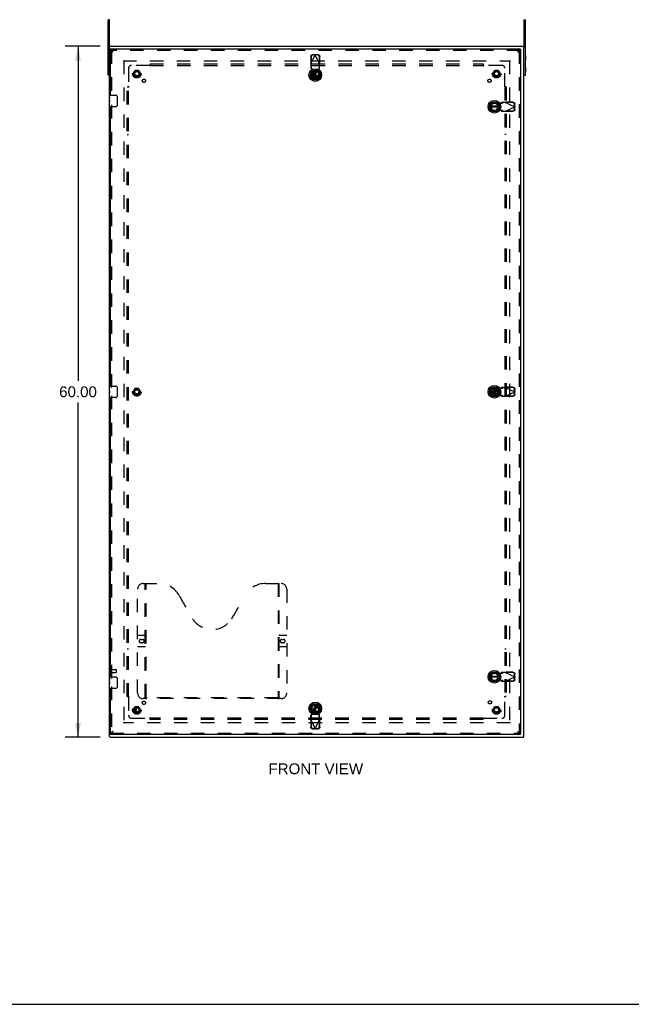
# Model space of a CAD drawing. Header units: inches. Extents: x 0 to 212, y 0 to 138.
# Tile 2 of 5: x 53 to 106, y 0 to 85. Entities that reach past the tile are written whole.
import ezdxf

# ---------------------------------------------------------------- set-up
doc = ezdxf.new("R2010")
doc.units = ezdxf.units.IN
doc.header["$LTSCALE"] = 11.6875
doc.header["$MEASUREMENT"] = 0
doc.linetypes.add('HIDDEN', pattern=[0.2, 0.1, -0.1])
doc.layers.get('0').update_dxf_attribs({"linetype": 'CONTINUOUS'})
for name, color, linetype in [('DEFAULT_2', 8, 'HIDDEN'), ('DIMENSIONS', 7, 'CONTINUOUS'), ('DOOR_ASSEMBLY', 7, 'CONTINUOUS'), ('SUBPANEL', 7, 'CONTINUOUS')]:
    doc.layers.add(name, color=color, linetype=linetype)
doc.styles.get("Standard").update_dxf_attribs({"font": 'arial.ttf'})
doc.dimstyles.new('DIMSTYLE_1', dxfattribs={"dimtxt": 0.9375, "dimasz": 1.25, "dimexe": 0.09, "dimexo": 0.07, "dimgap": 0.0375, "dimtad": 0, "dimtih": 1, "dimtoh": 1, "dimzin": 4, "dimdsep": 46, "dimtxsty": 'Standard', "dimblk": '_FILLED', "dimblk1": '_FILLED', "dimblk2": '_FILLED', "dimcen": 0.09, "dimadec": 3, "dimazin": 1, "dimtfac": 1, "dimtdec": 3, "dimtofl": 0, "dimtmove": 0, "dimatfit": 3, "dimldrblk": '_FILLED', "dimfxl": 0, "dimtolj": 1, "dimtzin": 4, "dimarcsym": 0})

# ---------------------------------------------------------------- blocks, each defined once
blk = doc.blocks.new('_FILLED')
at = {"color": 0, "linetype": 'ByBlock'}
blk.add_solid([(0, 0), (-1, 0.2), (-1, -0.2)], dxfattribs=at)
blk = doc.blocks.new('*D2')
at = {"layer": 'DIMENSIONS', "color": 2, "linetype": 'Continuous'}
for p, q in [((60.112, 83.187), (57.067, 83.187)), ((58.192, 83.187), (58.192, 54.125)), ((58.192, 23.187), (58.192, 52.25)), ((60.112, 23.187), (57.067, 23.187))]:
    blk.add_line(p, q, dxfattribs=at)
at = {"layer": 'DIMENSIONS', "color": 2, "linetype": 'Continuous', "xscale": 1.25, "yscale": 1.25, "zscale": 1.25}
for p, rotation in [((58.192, 83.187), 90), ((58.192, 23.187), 270)]:
    blk.add_blockref('_FILLED', p, dxfattribs=dict(at, rotation=rotation))
at = {"layer": 'DIMENSIONS', "color": 2, "linetype": 'Continuous', "insert": (58.192, 53.656), "char_height": 0.9375, "width": 3.27602, "attachment_point": 2, "line_spacing_factor": 0.9}
blk.add_mtext('60.00', dxfattribs=at)

msp = doc.modelspace()

# ---------------------------------------------------------------- linework, layer by layer
at = {"color": 3, "linetype": 'Continuous'}
for p, q in [((60.799, 80.687), (60.799, 85.497)), ((97.049, 80.687), (97.049, 85.497)), ((60.924, 23.262), (60.924, 83.112)), ((60.924, 83.112), (60.924, 83.112)), ((60.957, 83.187), (96.891, 83.187)), ((96.924, 23.262), (96.924, 83.112)), ((96.924, 83.112), (96.924, 83.112)), ((60.924, 23.262), (60.924, 23.262)), ((60.957, 23.187), (96.891, 23.187)), ((96.924, 23.262), (96.924, 23.262))]:
    msp.add_line(p, q, dxfattribs=at)
at = {"color": 7, "linetype": 'Continuous'}
for p, q in [((60.924, 85.497), (60.799, 85.497)), ((60.924, 83.112), (60.924, 85.497)), ((96.924, 85.497), (96.924, 83.112)), ((96.924, 85.497), (97.049, 85.497)), ((60.924, 83.112), (60.957, 83.112)), ((60.957, 83.112), (60.957, 83.187)), ((96.891, 83.112), (96.891, 83.187)), ((96.924, 83.112), (96.891, 83.112)), ((60.793, 82.375), (60.793, 81.999)), ((60.793, 82.375), (60.799, 82.375)), ((97.055, 82.375), (97.049, 82.375)), ((97.055, 82.375), (97.055, 81.999)), ((60.793, 81.999), (60.799, 81.999)), ((60.793, 81.375), (60.793, 80.999)), ((60.793, 81.375), (60.799, 81.375)), ((97.055, 81.999), (97.049, 81.999)), ((97.055, 81.375), (97.049, 81.375)), ((97.055, 81.375), (97.055, 80.999)), ((60.793, 80.999), (60.799, 80.999)), ((60.924, 80.687), (60.799, 80.687)), ((96.924, 80.687), (97.049, 80.687)), ((97.055, 80.999), (97.049, 80.999)), ((60.924, 23.262), (60.957, 23.262)), ((60.957, 23.262), (60.957, 23.187)), ((96.924, 23.262), (96.891, 23.262)), ((96.891, 23.262), (96.891, 23.187)), ((0, 0), (212.5, 0))]:
    msp.add_line(p, q, dxfattribs=at)
at = {"layer": 'DEFAULT_2', "color": 8, "linetype": 'HIDDEN'}
for p, q in [((62.099, 81.937), (95.749, 81.937)), ((62.174, 81.937), (62.174, 24.437)), ((95.674, 81.937), (95.674, 24.437)), ((62.981, 80.817), (63.136, 81.085)), ((63.136, 80.54), (62.981, 80.807)), ((63.453, 81.09), (63.144, 81.09)), ((63.453, 80.535), (63.144, 80.535)), ((63.462, 81.085), (63.616, 80.817)), ((63.616, 80.807), (63.462, 80.54)), ((78.606, 80.817), (78.761, 81.085)), ((78.761, 80.54), (78.606, 80.807)), ((79.078, 81.09), (78.769, 81.09)), ((79.078, 80.535), (78.769, 80.535)), ((79.087, 81.085), (79.241, 80.817)), ((79.241, 80.807), (79.087, 80.54)), ((94.231, 80.817), (94.386, 81.085)), ((94.386, 80.54), (94.231, 80.807)), ((94.703, 81.09), (94.394, 81.09)), ((94.703, 80.535), (94.394, 80.535)), ((94.712, 81.085), (94.866, 80.817)), ((94.866, 80.807), (94.712, 80.54)), ((62.981, 53.192), (63.136, 53.46)), ((63.136, 52.915), (62.981, 53.182)), ((63.453, 53.465), (63.144, 53.465)), ((63.462, 53.46), (63.616, 53.192)), ((63.616, 53.182), (63.462, 52.915)), ((94.231, 53.192), (94.386, 53.46)), ((94.386, 52.915), (94.231, 53.182)), ((94.703, 53.465), (94.394, 53.465)), ((94.712, 53.46), (94.866, 53.192)), ((94.866, 53.182), (94.712, 52.915)), ((63.453, 52.91), (63.144, 52.91)), ((94.703, 52.91), (94.394, 52.91)), ((60.999, 29.079), (60.999, 28.795)), ((61.042, 29.079), (61.042, 28.795)), ((61.042, 29.061), (61.489, 29.061)), ((61.042, 28.813), (61.489, 28.813)), ((61.499, 29.051), (61.499, 28.823)), ((62.981, 25.567), (63.136, 25.835)), ((63.453, 25.84), (63.144, 25.84)), ((63.462, 25.835), (63.616, 25.567)), ((78.606, 25.567), (78.761, 25.835)), ((79.078, 25.84), (78.769, 25.84)), ((79.087, 25.835), (79.241, 25.567)), ((94.231, 25.567), (94.386, 25.835)), ((94.703, 25.84), (94.394, 25.84)), ((94.712, 25.835), (94.866, 25.567)), ((63.136, 25.29), (62.981, 25.557)), ((63.453, 25.285), (63.144, 25.285)), ((63.616, 25.557), (63.462, 25.29)), ((78.761, 25.29), (78.606, 25.557)), ((79.078, 25.285), (78.769, 25.285)), ((79.241, 25.557), (79.087, 25.29)), ((94.386, 25.29), (94.231, 25.557)), ((94.703, 25.285), (94.394, 25.285)), ((94.866, 25.557), (94.712, 25.29)), ((95.749, 24.437), (62.099, 24.437))]:
    msp.add_line(p, q, dxfattribs=at)
for centre, radius in [((63.299, 80.812), 0.372), ((63.299, 80.812), 0.356), ((63.299, 80.812), 0.204), ((63.299, 80.812), 0.183), ((78.924, 80.812), 0.372), ((78.924, 80.812), 0.356), ((78.924, 80.812), 0.204), ((78.924, 80.812), 0.183), ((94.549, 80.812), 0.372), ((94.549, 80.812), 0.356), ((94.549, 80.812), 0.204), ((94.549, 80.812), 0.183), ((63.299, 53.187), 0.372), ((63.299, 53.187), 0.356), ((63.299, 53.187), 0.204), ((63.299, 53.187), 0.183), ((94.549, 53.187), 0.372), ((94.549, 53.187), 0.356), ((94.549, 53.187), 0.204), ((94.549, 53.187), 0.183), ((63.299, 25.562), 0.372), ((63.299, 25.562), 0.356), ((63.299, 25.562), 0.204), ((63.299, 25.562), 0.183), ((78.924, 25.562), 0.372), ((78.924, 25.562), 0.356), ((78.924, 25.562), 0.204), ((78.924, 25.562), 0.183), ((94.549, 25.562), 0.372), ((94.549, 25.562), 0.356), ((94.549, 25.562), 0.204), ((94.549, 25.562), 0.183)]:
    msp.add_circle(centre, radius, dxfattribs=at)
for centre, radius, start, end in [((62.99, 80.812), 0.01, 150.01171, 209.98732), ((63.144, 81.08), 0.01, 90.01128, 149.98796), ((63.144, 80.545), 0.01, 210.01085, 269.98765), ((63.453, 81.08), 0.01, 30.01085, 89.98765), ((63.453, 80.545), 0.01, 270.01128, 329.98796), ((63.608, 80.812), 0.01, 330.01171, 29.98732), ((78.615, 80.812), 0.01, 150.01171, 209.98732), ((78.769, 81.08), 0.01, 90.01128, 149.98796), ((78.769, 80.545), 0.01, 210.01085, 269.98765), ((79.233, 80.812), 0.01, 330.01171, 29.98732), ((94.24, 80.812), 0.01, 150.01171, 209.98732), ((94.394, 81.08), 0.01, 90.01128, 149.98796), ((94.394, 80.545), 0.01, 210.01085, 269.98765), ((94.703, 81.08), 0.01, 30.01085, 89.98765), ((94.703, 80.545), 0.01, 270.01128, 329.98796), ((94.858, 80.812), 0.01, 330.01171, 29.98732), ((62.99, 53.187), 0.01, 150.01171, 209.98732), ((63.144, 53.455), 0.01, 90.01128, 149.98796), ((63.453, 53.455), 0.01, 30.01085, 89.98765), ((63.608, 53.187), 0.01, 330.01171, 29.98732), ((94.24, 53.187), 0.01, 150.01171, 209.98732), ((94.394, 53.455), 0.01, 90.01128, 149.98796), ((94.703, 53.455), 0.01, 30.01085, 89.98765), ((94.858, 53.187), 0.01, 330.01171, 29.98732), ((63.144, 52.92), 0.01, 210.01085, 269.98765), ((63.453, 52.92), 0.01, 270.01128, 329.98796), ((94.394, 52.92), 0.01, 210.01085, 269.98765), ((94.703, 52.92), 0.01, 270.01128, 329.98796), ((61.02, 29.079), 0.0215, 0, 180), ((61.02, 28.795), 0.0215, 180, 360), ((61.489, 29.051), 0.01, 0, 90), ((61.489, 28.823), 0.01, 270, 360), ((63.144, 25.83), 0.01, 90.01128, 149.98796), ((63.453, 25.83), 0.01, 30.01085, 89.98765), ((78.769, 25.83), 0.01, 90.01128, 149.98796), ((94.394, 25.83), 0.01, 90.01128, 149.98796), ((94.703, 25.83), 0.01, 30.01085, 89.98765), ((62.99, 25.562), 0.01, 150.01171, 209.98732), ((63.144, 25.295), 0.01, 210.01085, 269.98765), ((63.453, 25.295), 0.01, 270.01128, 329.98796), ((63.608, 25.562), 0.01, 330.01171, 29.98732), ((78.615, 25.562), 0.01, 150.01171, 209.98732), ((78.769, 25.295), 0.01, 210.01085, 269.98765), ((79.233, 25.562), 0.01, 330.01171, 29.98732), ((94.24, 25.562), 0.01, 150.01171, 209.98732), ((94.394, 25.295), 0.01, 210.01085, 269.98765), ((94.703, 25.295), 0.01, 270.01128, 329.98796), ((94.858, 25.562), 0.01, 330.01171, 29.98732)]:
    msp.add_arc(centre, radius, start, end, dxfattribs=at)
at = {"layer": 'DOOR_ASSEMBLY', "color": 7, "linetype": 'Continuous'}
for p, q in [((60.989, 82.937), (60.989, 82.833)), ((96.614, 82.937), (96.614, 82.833)), ((61.21, 82.707), (61.202, 82.713)), ((61.219, 82.702), (61.21, 82.707)), ((61.236, 82.691), (61.219, 82.702)), ((96.368, 82.691), (96.381, 82.699)), ((96.381, 82.699), (96.393, 82.707)), ((96.393, 82.707), (96.402, 82.713)), ((96.402, 82.713), (96.41, 82.718)), ((78.762, 81), (78.762, 80.375)), ((78.841, 81), (78.841, 80.375)), ((60.929, 78.777), (60.929, 78.922)), ((60.929, 78.519), (60.929, 78.776)), ((60.935, 78.72), (60.929, 78.72)), ((60.936, 78.553), (60.936, 78.689)), ((60.944, 78.937), (61.484, 78.937)), ((61.584, 78.837), (61.584, 78.037)), ((60.929, 78.553), (60.936, 78.553)), ((60.929, 77.952), (60.929, 78.516)), ((60.931, 78.49), (60.929, 78.49)), ((60.929, 78.358), (60.935, 78.358)), ((60.929, 78.322), (60.936, 78.322)), ((60.929, 78.259), (60.936, 78.259)), ((60.929, 78.092), (60.936, 78.092)), ((60.931, 78.492), (60.933, 78.47)), ((60.936, 78.092), (60.936, 78.322)), ((61.484, 77.937), (60.944, 77.937)), ((94.677, 77.977), (94.052, 77.977)), ((94.677, 77.898), (94.052, 77.898)), ((60.929, 53.527), (60.929, 53.672)), ((60.929, 53.269), (60.929, 53.526)), ((60.935, 53.47), (60.929, 53.47)), ((60.929, 53.303), (60.936, 53.303)), ((60.929, 52.702), (60.929, 53.266)), ((60.931, 53.24), (60.929, 53.24)), ((60.929, 53.108), (60.935, 53.108)), ((60.929, 53.072), (60.936, 53.072)), ((60.929, 53.009), (60.936, 53.009)), ((60.931, 53.242), (60.933, 53.22)), ((60.936, 53.303), (60.936, 53.439)), ((60.936, 52.842), (60.936, 53.072)), ((60.944, 53.687), (61.484, 53.687)), ((61.584, 53.587), (61.584, 52.787)), ((94.677, 53.227), (94.052, 53.227)), ((94.677, 53.148), (94.052, 53.148)), ((60.929, 52.842), (60.936, 52.842)), ((61.484, 52.687), (60.944, 52.687)), ((60.929, 28.277), (60.929, 28.422)), ((60.929, 28.019), (60.929, 28.276)), ((60.935, 28.22), (60.929, 28.22)), ((60.944, 28.437), (61.484, 28.437)), ((61.584, 28.337), (61.584, 27.537)), ((94.677, 28.477), (94.052, 28.477)), ((94.677, 28.398), (94.052, 28.398)), ((60.929, 28.053), (60.936, 28.053)), ((60.929, 27.452), (60.929, 28.016)), ((60.931, 27.99), (60.929, 27.99)), ((60.929, 27.858), (60.935, 27.858)), ((60.929, 27.822), (60.936, 27.822)), ((60.929, 27.759), (60.936, 27.759)), ((60.929, 27.592), (60.936, 27.592)), ((60.931, 27.992), (60.933, 27.97)), ((60.936, 28.053), (60.936, 28.189)), ((60.936, 27.592), (60.936, 27.822)), ((61.484, 27.437), (60.944, 27.437)), ((78.762, 26), (78.762, 25.375)), ((78.841, 25.375), (78.841, 26)), ((60.989, 23.437), (60.989, 23.541)), ((61.202, 23.662), (61.193, 23.657)), ((61.21, 23.668), (61.202, 23.662)), ((61.223, 23.676), (61.21, 23.668)), ((61.236, 23.684), (61.223, 23.676)), ((96.368, 23.684), (96.385, 23.673)), ((96.385, 23.673), (96.393, 23.668)), ((96.393, 23.668), (96.402, 23.662)), ((96.614, 23.437), (96.614, 23.541))]:
    msp.add_line(p, q, dxfattribs=at)
at = {"layer": 'DOOR_ASSEMBLY', "color": 3, "linetype": 'Continuous'}
for p, q in [((96.614, 82.937), (60.989, 82.937)), ((60.989, 82.833), (60.989, 78.937)), ((96.614, 82.833), (96.614, 23.541)), ((60.989, 77.937), (60.989, 53.687)), ((60.989, 52.687), (60.989, 28.437)), ((60.989, 27.437), (60.989, 23.541)), ((96.614, 23.437), (60.989, 23.437))]:
    msp.add_line(p, q, dxfattribs=at)
at = {"layer": 'DOOR_ASSEMBLY', "color": 8, "linetype": 'HIDDEN'}
for p, q in [((96.614, 82.833), (60.989, 82.833)), ((61.093, 82.833), (61.093, 78.782)), ((78.41, 82.296), (78.4, 81.706)), ((78.428, 81.658), (78.802, 82.445)), ((78.451, 82.277), (78.441, 81.686)), ((78.757, 82.459), (78.564, 82.455)), ((78.799, 82.439), (78.606, 82.436)), ((78.757, 82.459), (78.799, 82.439)), ((78.757, 82.459), (78.772, 82.454)), ((78.772, 82.454), (78.787, 82.45)), ((78.787, 82.45), (78.802, 82.445)), ((78.802, 82.445), (78.817, 82.45)), ((79.176, 81.658), (78.802, 82.445)), ((78.805, 82.439), (78.846, 82.459)), ((78.998, 82.436), (78.805, 82.439)), ((78.817, 82.45), (78.832, 82.454)), ((78.832, 82.454), (78.846, 82.459)), ((79.039, 82.455), (78.846, 82.459)), ((79.162, 81.686), (79.152, 82.277)), ((79.204, 81.706), (79.194, 82.296)), ((96.51, 82.833), (96.51, 23.541)), ((78.441, 81.686), (78.4, 81.706)), ((78.428, 81.658), (78.428, 81.284)), ((78.474, 81.398), (78.428, 81.439)), ((78.428, 81.284), (78.474, 81.243)), ((78.474, 81.243), (78.474, 81.398)), ((78.526, 81.042), (78.488, 81.239)), ((79.115, 81.239), (79.077, 81.042)), ((79.176, 81.439), (79.13, 81.398)), ((79.13, 81.398), (79.13, 81.243)), ((79.13, 81.243), (79.176, 81.284)), ((79.204, 81.706), (79.162, 81.686)), ((79.176, 81.284), (79.176, 81.658)), ((78.473, 80.747), (78.526, 81.042)), ((79.077, 81.042), (79.131, 80.747)), ((61.093, 78.092), (61.093, 53.532)), ((94.424, 78.267), (94.719, 78.213)), ((94.719, 78.213), (94.915, 78.251)), ((94.961, 78.311), (94.919, 78.265)), ((94.919, 78.265), (95.074, 78.265)), ((95.335, 78.311), (94.961, 78.311)), ((95.074, 78.265), (95.116, 78.311)), ((95.335, 78.311), (96.122, 77.937)), ((95.335, 77.563), (96.122, 77.937)), ((95.363, 78.298), (95.383, 78.34)), ((95.953, 78.288), (95.363, 78.298)), ((95.973, 78.33), (95.383, 78.34)), ((96.116, 77.94), (96.112, 78.133)), ((96.112, 77.741), (96.116, 77.934)), ((96.136, 77.982), (96.116, 77.94)), ((96.116, 77.934), (96.136, 77.893)), ((96.127, 77.952), (96.122, 77.937)), ((96.122, 77.937), (96.127, 77.922)), ((96.131, 77.967), (96.127, 77.952)), ((96.127, 77.922), (96.131, 77.907)), ((96.136, 77.982), (96.131, 77.967)), ((96.131, 77.907), (96.136, 77.893)), ((96.136, 77.982), (96.132, 78.175)), ((96.132, 77.7), (96.136, 77.893)), ((94.719, 77.662), (94.424, 77.608)), ((94.915, 77.624), (94.719, 77.662)), ((95.074, 77.609), (94.919, 77.609)), ((94.919, 77.609), (94.961, 77.563)), ((94.961, 77.563), (95.335, 77.563)), ((95.116, 77.563), (95.074, 77.609)), ((95.363, 77.577), (95.953, 77.587)), ((95.383, 77.535), (95.363, 77.577)), ((95.383, 77.535), (95.973, 77.545)), ((94.424, 53.517), (94.719, 53.463)), ((94.719, 53.463), (94.915, 53.501)), ((94.961, 53.561), (94.919, 53.515)), ((94.919, 53.515), (95.074, 53.515)), ((95.335, 53.561), (94.961, 53.561)), ((95.074, 53.515), (95.116, 53.561)), ((95.335, 53.561), (96.122, 53.187)), ((95.335, 52.813), (96.122, 53.187)), ((95.363, 53.548), (95.383, 53.59)), ((95.953, 53.538), (95.363, 53.548)), ((95.973, 53.58), (95.383, 53.59)), ((96.116, 53.19), (96.112, 53.383)), ((96.112, 52.991), (96.116, 53.184)), ((96.136, 53.232), (96.116, 53.19)), ((96.116, 53.184), (96.136, 53.143)), ((96.127, 53.202), (96.122, 53.187)), ((96.122, 53.187), (96.127, 53.172)), ((96.131, 53.217), (96.127, 53.202)), ((96.127, 53.172), (96.131, 53.157)), ((96.136, 53.232), (96.131, 53.217)), ((96.131, 53.157), (96.136, 53.143)), ((96.136, 53.232), (96.132, 53.425)), ((96.132, 52.95), (96.136, 53.143)), ((61.093, 52.842), (61.093, 28.282)), ((94.719, 52.912), (94.424, 52.858)), ((94.915, 52.874), (94.719, 52.912)), ((95.074, 52.859), (94.919, 52.859)), ((94.919, 52.859), (94.961, 52.813)), ((94.961, 52.813), (95.335, 52.813)), ((95.116, 52.813), (95.074, 52.859)), ((95.363, 52.827), (95.953, 52.837)), ((95.383, 52.785), (95.363, 52.827)), ((95.383, 52.785), (95.973, 52.795)), ((63.363, 27.041), (63.363, 36.041)), ((63.863, 36.541), (65.218, 36.541)), ((64.038, 26.631), (64.038, 36.541)), ((64.118, 26.661), (64.118, 36.541)), ((74.468, 36.541), (75.823, 36.541)), ((75.568, 36.541), (75.568, 26.661)), ((75.648, 36.541), (75.648, 26.631)), ((76.323, 36.041), (76.323, 27.041)), ((63.363, 32.041), (63.998, 32.041)), ((63.65, 31.691), (63.787, 31.691)), ((75.688, 32.041), (76.323, 32.041)), ((75.9, 31.691), (76.037, 31.691)), ((63.998, 31.041), (63.363, 31.041)), ((63.787, 31.391), (63.65, 31.391)), ((76.323, 31.041), (75.688, 31.041)), ((76.037, 31.391), (75.9, 31.391)), ((94.424, 28.767), (94.719, 28.713)), ((94.719, 28.713), (94.915, 28.751)), ((94.961, 28.811), (94.919, 28.765)), ((94.919, 28.765), (95.074, 28.765)), ((95.335, 28.811), (94.961, 28.811)), ((95.074, 28.765), (95.116, 28.811)), ((95.335, 28.811), (96.122, 28.437)), ((95.335, 28.063), (96.122, 28.437)), ((95.363, 28.798), (95.383, 28.84)), ((95.953, 28.788), (95.363, 28.798)), ((95.973, 28.83), (95.383, 28.84)), ((96.116, 28.44), (96.112, 28.633)), ((96.112, 28.241), (96.116, 28.434)), ((96.136, 28.482), (96.116, 28.44)), ((96.116, 28.434), (96.136, 28.393)), ((96.127, 28.452), (96.122, 28.437)), ((96.122, 28.437), (96.127, 28.422)), ((96.131, 28.467), (96.127, 28.452)), ((96.127, 28.422), (96.131, 28.407)), ((96.136, 28.482), (96.131, 28.467)), ((96.131, 28.407), (96.136, 28.393)), ((96.136, 28.482), (96.132, 28.675)), ((96.132, 28.2), (96.136, 28.393)), ((61.093, 27.592), (61.093, 23.541)), ((94.719, 28.162), (94.424, 28.108)), ((94.915, 28.124), (94.719, 28.162)), ((95.074, 28.109), (94.919, 28.109)), ((94.919, 28.109), (94.961, 28.063)), ((94.961, 28.063), (95.335, 28.063)), ((95.116, 28.063), (95.074, 28.109)), ((95.363, 28.077), (95.953, 28.087)), ((95.383, 28.035), (95.363, 28.077)), ((95.383, 28.035), (95.973, 28.045)), ((75.823, 26.541), (63.863, 26.541)), ((75.564, 26.621), (64.122, 26.621)), ((78.474, 25.132), (78.428, 25.091)), ((78.428, 24.717), (78.428, 25.091)), ((78.428, 24.936), (78.474, 24.977)), ((78.526, 25.333), (78.472, 25.627)), ((78.474, 24.977), (78.474, 25.132)), ((78.488, 25.136), (78.526, 25.333)), ((79.131, 25.627), (79.077, 25.333)), ((79.077, 25.333), (79.115, 25.136)), ((79.176, 25.091), (79.13, 25.132)), ((79.13, 25.132), (79.13, 24.977)), ((79.13, 24.977), (79.176, 24.936)), ((79.176, 24.717), (79.176, 25.091)), ((78.4, 24.669), (78.441, 24.689)), ((78.4, 24.669), (78.41, 24.078)), ((78.428, 24.717), (78.802, 23.93)), ((78.441, 24.689), (78.451, 24.098)), ((78.606, 23.939), (78.799, 23.936)), ((78.802, 23.93), (79.176, 24.717)), ((78.805, 23.936), (78.998, 23.939)), ((79.152, 24.098), (79.162, 24.689)), ((79.162, 24.689), (79.204, 24.669)), ((79.194, 24.078), (79.204, 24.669)), ((60.989, 23.541), (96.614, 23.541)), ((78.564, 23.92), (78.757, 23.916)), ((78.799, 23.936), (78.757, 23.916)), ((78.772, 23.921), (78.757, 23.916)), ((78.787, 23.925), (78.772, 23.921)), ((78.802, 23.93), (78.787, 23.925)), ((78.817, 23.925), (78.802, 23.93)), ((78.846, 23.916), (78.805, 23.936)), ((78.832, 23.921), (78.817, 23.925)), ((78.846, 23.916), (78.832, 23.921)), ((78.846, 23.916), (79.039, 23.92))]:
    msp.add_line(p, q, dxfattribs=at)
at = {"layer": 'DOOR_ASSEMBLY', "color": 7, "linetype": 'Continuous'}
for points in [[(61.202, 82.713), (61.193, 82.718), (61.189, 82.721), (61.185, 82.724), (61.181, 82.727), (61.177, 82.729), (61.173, 82.732), (61.17, 82.735), (61.166, 82.738), (61.162, 82.74), (61.158, 82.743), (61.155, 82.746), (61.151, 82.748), (61.148, 82.751), (61.145, 82.754), (61.141, 82.757), (61.138, 82.759), (61.135, 82.762), (61.132, 82.765), (61.129, 82.768), (61.126, 82.77), (61.124, 82.773), (61.121, 82.776), (61.118, 82.779), (61.116, 82.781), (61.114, 82.784), (61.112, 82.787), (61.11, 82.79), (61.108, 82.792), (61.106, 82.795), (61.105, 82.796)], [(96.41, 82.718), (96.414, 82.721), (96.418, 82.724), (96.422, 82.727), (96.426, 82.729), (96.43, 82.732), (96.434, 82.735), (96.438, 82.738), (96.441, 82.74), (96.445, 82.743), (96.449, 82.746), (96.452, 82.748), (96.456, 82.751), (96.459, 82.754), (96.462, 82.757), (96.465, 82.759), (96.469, 82.762), (96.472, 82.765), (96.474, 82.768), (96.477, 82.77), (96.48, 82.773), (96.483, 82.776), (96.485, 82.779), (96.487, 82.781), (96.49, 82.784), (96.492, 82.787), (96.494, 82.79), (96.496, 82.792), (96.498, 82.795), (96.499, 82.796)], [(60.929, 78.777), (60.929, 78.773), (60.93, 78.768), (60.93, 78.763), (60.932, 78.75)], [(60.932, 78.75), (60.933, 78.742), (60.934, 78.734), (60.935, 78.726), (60.935, 78.717), (60.936, 78.708), (60.936, 78.698), (60.936, 78.689)], [(61.577, 78.874), (61.579, 78.868), (61.581, 78.862), (61.582, 78.856), (61.583, 78.85), (61.584, 78.844), (61.584, 78.837)], [(60.929, 78.519), (60.929, 78.511), (60.93, 78.502), (60.931, 78.492)], [(60.933, 78.47), (60.933, 78.458), (60.934, 78.446), (60.935, 78.434), (60.936, 78.421), (60.936, 78.408), (60.936, 78.395), (60.936, 78.383), (60.936, 78.37), (60.935, 78.357), (60.934, 78.345), (60.933, 78.333)], [(61.584, 78.037), (61.584, 78.031), (61.583, 78.025), (61.582, 78.019), (61.581, 78.013), (61.579, 78.007), (61.577, 78.001)], [(60.929, 53.527), (60.929, 53.523), (60.93, 53.518), (60.93, 53.513), (60.932, 53.5)], [(60.929, 53.269), (60.929, 53.261), (60.93, 53.252), (60.931, 53.242)], [(60.932, 53.5), (60.933, 53.492), (60.934, 53.484), (60.935, 53.476), (60.935, 53.467), (60.936, 53.458), (60.936, 53.448), (60.936, 53.439)], [(60.933, 53.22), (60.933, 53.208), (60.934, 53.196), (60.935, 53.184), (60.936, 53.171), (60.936, 53.158), (60.936, 53.145), (60.936, 53.133), (60.936, 53.12), (60.935, 53.107), (60.934, 53.095), (60.933, 53.083)], [(61.577, 53.624), (61.579, 53.618), (61.581, 53.612), (61.582, 53.606), (61.583, 53.6), (61.584, 53.594), (61.584, 53.587)], [(61.584, 52.787), (61.584, 52.781), (61.583, 52.775), (61.582, 52.769), (61.581, 52.763), (61.579, 52.757), (61.577, 52.751)], [(60.929, 28.277), (60.929, 28.273), (60.93, 28.268), (60.93, 28.263), (60.932, 28.25)], [(60.932, 28.25), (60.933, 28.242), (60.934, 28.234), (60.935, 28.226), (60.935, 28.217), (60.936, 28.208), (60.936, 28.198), (60.936, 28.189)], [(61.577, 28.374), (61.579, 28.368), (61.581, 28.362), (61.582, 28.356), (61.583, 28.35), (61.584, 28.344), (61.584, 28.337)], [(60.929, 28.019), (60.929, 28.011), (60.93, 28.002), (60.931, 27.992)], [(60.933, 27.97), (60.933, 27.958), (60.934, 27.946), (60.935, 27.934), (60.936, 27.921), (60.936, 27.908), (60.936, 27.895), (60.936, 27.883), (60.936, 27.87), (60.935, 27.857), (60.934, 27.845), (60.933, 27.833)], [(61.584, 27.537), (61.584, 27.531), (61.583, 27.525), (61.582, 27.519), (61.581, 27.513), (61.579, 27.507), (61.577, 27.501)], [(61.193, 23.657), (61.189, 23.654), (61.185, 23.651), (61.181, 23.648), (61.177, 23.646), (61.173, 23.643), (61.17, 23.64), (61.166, 23.637), (61.162, 23.635), (61.158, 23.632), (61.155, 23.629), (61.151, 23.626), (61.148, 23.624), (61.145, 23.621), (61.141, 23.618), (61.138, 23.615), (61.135, 23.613), (61.132, 23.61), (61.129, 23.607), (61.126, 23.604), (61.124, 23.602), (61.121, 23.599), (61.118, 23.596), (61.116, 23.594), (61.114, 23.591), (61.112, 23.588), (61.11, 23.585), (61.108, 23.583), (61.106, 23.58), (61.105, 23.578)], [(96.402, 23.662), (96.41, 23.657), (96.414, 23.654), (96.418, 23.651), (96.422, 23.648), (96.426, 23.646), (96.43, 23.643), (96.434, 23.64), (96.438, 23.637), (96.441, 23.635), (96.445, 23.632), (96.449, 23.629), (96.452, 23.626), (96.456, 23.624), (96.459, 23.621), (96.462, 23.618), (96.465, 23.615), (96.469, 23.613), (96.472, 23.61), (96.474, 23.607), (96.477, 23.604), (96.48, 23.602), (96.483, 23.599), (96.485, 23.596), (96.487, 23.594), (96.49, 23.591), (96.492, 23.588), (96.494, 23.585), (96.496, 23.583), (96.498, 23.58), (96.499, 23.578)]]:
    msp.add_lwpolyline(points, dxfattribs=at)
at = {"layer": 'DOOR_ASSEMBLY', "color": 8, "linetype": 'HIDDEN'}
for points in [[(78.41, 82.296), (78.411, 82.312), (78.413, 82.327), (78.417, 82.342), (78.422, 82.356), (78.429, 82.37), (78.437, 82.384), (78.446, 82.396), (78.456, 82.408), (78.467, 82.418), (78.479, 82.427), (78.492, 82.436), (78.506, 82.442), (78.52, 82.448), (78.534, 82.452), (78.549, 82.454), (78.564, 82.455)], [(78.606, 82.436), (78.591, 82.435), (78.576, 82.432), (78.562, 82.428), (78.547, 82.423), (78.534, 82.416), (78.521, 82.408), (78.509, 82.398), (78.498, 82.388), (78.487, 82.376), (78.478, 82.364), (78.471, 82.351), (78.464, 82.337), (78.459, 82.322), (78.455, 82.307), (78.452, 82.292), (78.451, 82.277)], [(79.152, 82.277), (79.151, 82.292), (79.149, 82.307), (79.145, 82.322), (79.14, 82.337), (79.133, 82.351), (79.125, 82.364), (79.116, 82.376), (79.106, 82.388), (79.095, 82.398), (79.083, 82.408), (79.07, 82.416), (79.056, 82.423), (79.042, 82.428), (79.027, 82.432), (79.013, 82.435), (78.998, 82.436)], [(79.039, 82.455), (79.054, 82.454), (79.069, 82.452), (79.084, 82.448), (79.098, 82.442), (79.111, 82.436), (79.124, 82.427), (79.136, 82.418), (79.148, 82.408), (79.158, 82.396), (79.167, 82.384), (79.175, 82.37), (79.181, 82.356), (79.187, 82.342), (79.19, 82.327), (79.193, 82.312), (79.194, 82.296)], [(78.428, 81.658), (78.418, 81.674), (78.413, 81.682), (78.409, 81.69), (78.404, 81.698), (78.4, 81.706)], [(78.485, 81.286), (78.484, 81.301), (78.483, 81.316), (78.482, 81.33), (78.481, 81.342), (78.48, 81.354), (78.479, 81.365), (78.478, 81.374), (78.477, 81.382), (78.476, 81.389), (78.475, 81.394), (78.474, 81.398)], [(78.474, 81.243), (78.476, 81.242), (78.479, 81.242), (78.481, 81.241), (78.483, 81.24), (78.486, 81.24), (78.488, 81.239)], [(78.488, 81.239), (78.487, 81.255), (78.485, 81.286)], [(79.13, 81.398), (79.129, 81.394), (79.128, 81.389), (79.127, 81.382), (79.126, 81.374), (79.125, 81.365), (79.124, 81.354), (79.122, 81.342), (79.121, 81.33), (79.12, 81.316), (79.119, 81.301), (79.118, 81.286), (79.117, 81.271), (79.115, 81.239)], [(79.115, 81.239), (79.118, 81.24), (79.12, 81.24), (79.122, 81.241), (79.125, 81.242), (79.127, 81.242), (79.13, 81.243)], [(79.19, 81.682), (79.181, 81.666), (79.176, 81.658)], [(79.204, 81.706), (79.199, 81.698), (79.195, 81.69), (79.19, 81.682)], [(94.919, 78.265), (94.919, 78.263), (94.919, 78.261), (94.918, 78.258), (94.917, 78.256), (94.916, 78.253), (94.915, 78.251)], [(94.915, 78.251), (94.932, 78.252), (94.963, 78.254)], [(94.963, 78.254), (94.978, 78.255), (94.993, 78.256), (95.006, 78.257), (95.019, 78.258), (95.031, 78.259), (95.042, 78.26), (95.051, 78.261), (95.059, 78.262), (95.066, 78.263), (95.071, 78.264), (95.074, 78.265)], [(95.335, 78.311), (95.351, 78.321), (95.359, 78.326), (95.367, 78.33), (95.375, 78.335), (95.383, 78.34)], [(96.112, 78.133), (96.111, 78.148), (96.109, 78.163), (96.105, 78.178), (96.099, 78.192), (96.093, 78.205), (96.085, 78.218), (96.075, 78.23), (96.065, 78.242), (96.053, 78.252), (96.041, 78.261), (96.027, 78.269), (96.014, 78.275), (95.999, 78.281), (95.984, 78.284), (95.969, 78.287), (95.953, 78.288)], [(95.973, 78.33), (95.989, 78.328), (96.004, 78.326), (96.019, 78.322), (96.033, 78.317), (96.047, 78.31), (96.061, 78.302), (96.073, 78.293), (96.084, 78.283), (96.095, 78.272), (96.104, 78.26), (96.112, 78.247), (96.119, 78.233), (96.125, 78.219), (96.129, 78.205), (96.131, 78.19), (96.132, 78.175)], [(94.915, 77.624), (94.916, 77.622), (94.917, 77.619), (94.918, 77.617), (94.919, 77.614), (94.919, 77.612), (94.919, 77.609)], [(95.074, 77.609), (95.071, 77.61), (95.066, 77.612), (95.059, 77.613), (95.051, 77.614), (95.042, 77.615), (95.031, 77.616), (95.019, 77.617), (95.006, 77.618), (94.993, 77.619), (94.978, 77.62), (94.963, 77.621), (94.947, 77.622), (94.915, 77.624)], [(95.359, 77.549), (95.343, 77.559), (95.335, 77.563)], [(95.383, 77.535), (95.375, 77.54), (95.367, 77.544), (95.359, 77.549)], [(95.953, 77.587), (95.969, 77.588), (95.984, 77.59), (95.999, 77.594), (96.014, 77.6), (96.027, 77.606), (96.041, 77.614), (96.053, 77.623), (96.065, 77.633), (96.075, 77.644), (96.085, 77.657), (96.093, 77.669), (96.099, 77.683), (96.105, 77.697), (96.109, 77.712), (96.111, 77.726), (96.112, 77.741)], [(96.132, 77.7), (96.131, 77.685), (96.129, 77.67), (96.125, 77.656), (96.119, 77.641), (96.112, 77.628), (96.104, 77.615), (96.095, 77.603), (96.084, 77.592), (96.073, 77.582), (96.061, 77.572), (96.047, 77.565), (96.033, 77.558), (96.019, 77.553), (96.004, 77.549), (95.989, 77.546), (95.973, 77.545)], [(94.919, 53.515), (94.919, 53.513), (94.919, 53.511), (94.918, 53.508), (94.917, 53.506), (94.916, 53.503), (94.915, 53.501)], [(94.915, 53.501), (94.932, 53.502), (94.963, 53.504)], [(94.963, 53.504), (94.978, 53.505), (94.993, 53.506), (95.006, 53.507), (95.019, 53.508), (95.031, 53.509), (95.042, 53.51), (95.051, 53.511), (95.059, 53.512), (95.066, 53.513), (95.071, 53.514), (95.074, 53.515)], [(95.335, 53.561), (95.351, 53.571), (95.359, 53.576), (95.367, 53.58), (95.375, 53.585), (95.383, 53.59)], [(96.112, 53.383), (96.111, 53.398), (96.109, 53.413), (96.105, 53.428), (96.099, 53.442), (96.093, 53.455), (96.085, 53.468), (96.075, 53.48), (96.065, 53.492), (96.053, 53.502), (96.041, 53.511), (96.027, 53.519), (96.014, 53.525), (95.999, 53.531), (95.984, 53.534), (95.969, 53.537), (95.953, 53.538)], [(95.973, 53.58), (95.989, 53.578), (96.004, 53.576), (96.019, 53.572), (96.033, 53.567), (96.047, 53.56), (96.061, 53.552), (96.073, 53.543), (96.084, 53.533), (96.095, 53.522), (96.104, 53.51), (96.112, 53.497), (96.119, 53.483), (96.125, 53.469), (96.129, 53.455), (96.131, 53.44), (96.132, 53.425)], [(95.074, 52.859), (95.071, 52.86), (95.066, 52.862), (95.059, 52.863), (95.051, 52.864), (95.042, 52.865), (95.031, 52.866), (95.019, 52.867), (95.006, 52.868), (94.993, 52.869), (94.978, 52.87), (94.963, 52.871), (94.947, 52.872), (94.915, 52.874)], [(94.915, 52.874), (94.916, 52.872), (94.917, 52.869), (94.918, 52.867), (94.919, 52.864), (94.919, 52.862), (94.919, 52.859)], [(95.359, 52.799), (95.343, 52.809), (95.335, 52.813)], [(95.383, 52.785), (95.375, 52.79), (95.367, 52.794), (95.359, 52.799)], [(95.953, 52.837), (95.969, 52.838), (95.984, 52.84), (95.999, 52.844), (96.014, 52.85), (96.027, 52.856), (96.041, 52.864), (96.053, 52.873), (96.065, 52.883), (96.075, 52.894), (96.085, 52.907), (96.093, 52.919), (96.099, 52.933), (96.105, 52.947), (96.109, 52.962), (96.111, 52.976), (96.112, 52.991)], [(96.132, 52.95), (96.131, 52.935), (96.129, 52.92), (96.125, 52.906), (96.119, 52.891), (96.112, 52.878), (96.104, 52.865), (96.095, 52.853), (96.084, 52.842), (96.073, 52.832), (96.061, 52.822), (96.047, 52.815), (96.033, 52.808), (96.019, 52.803), (96.004, 52.799), (95.989, 52.796), (95.973, 52.795)], [(94.919, 28.765), (94.919, 28.763), (94.919, 28.761), (94.918, 28.758), (94.917, 28.756), (94.916, 28.753), (94.915, 28.751)], [(94.915, 28.751), (94.932, 28.752), (94.963, 28.754)], [(94.963, 28.754), (94.978, 28.755), (94.993, 28.756), (95.006, 28.757), (95.019, 28.758), (95.031, 28.759), (95.042, 28.76), (95.051, 28.761), (95.059, 28.762), (95.066, 28.763), (95.071, 28.764), (95.074, 28.765)], [(95.335, 28.811), (95.351, 28.821), (95.359, 28.826), (95.367, 28.83), (95.375, 28.835), (95.383, 28.84)], [(96.112, 28.633), (96.111, 28.648), (96.109, 28.663), (96.105, 28.678), (96.099, 28.692), (96.093, 28.705), (96.085, 28.718), (96.075, 28.73), (96.065, 28.742), (96.053, 28.752), (96.041, 28.761), (96.027, 28.769), (96.014, 28.775), (95.999, 28.781), (95.984, 28.784), (95.969, 28.787), (95.953, 28.788)], [(95.953, 28.087), (95.969, 28.088), (95.984, 28.09), (95.999, 28.094), (96.014, 28.1), (96.027, 28.106), (96.041, 28.114), (96.053, 28.123), (96.065, 28.133), (96.075, 28.144), (96.085, 28.157), (96.093, 28.169), (96.099, 28.183), (96.105, 28.197), (96.109, 28.212), (96.111, 28.226), (96.112, 28.241)], [(95.973, 28.83), (95.989, 28.828), (96.004, 28.826), (96.019, 28.822), (96.033, 28.817), (96.047, 28.81), (96.061, 28.802), (96.073, 28.793), (96.084, 28.783), (96.095, 28.772), (96.104, 28.76), (96.112, 28.747), (96.119, 28.733), (96.125, 28.719), (96.129, 28.705), (96.131, 28.69), (96.132, 28.675)], [(95.074, 28.109), (95.071, 28.11), (95.066, 28.112), (95.059, 28.113), (95.051, 28.114), (95.042, 28.115), (95.031, 28.116), (95.019, 28.117), (95.006, 28.118), (94.993, 28.119), (94.978, 28.12), (94.963, 28.121), (94.947, 28.122), (94.915, 28.124)], [(94.915, 28.124), (94.916, 28.122), (94.917, 28.119), (94.918, 28.117), (94.919, 28.114), (94.919, 28.112), (94.919, 28.109)], [(95.359, 28.049), (95.343, 28.059), (95.335, 28.063)], [(95.383, 28.035), (95.375, 28.04), (95.367, 28.044), (95.359, 28.049)], [(96.132, 28.2), (96.131, 28.185), (96.129, 28.17), (96.125, 28.156), (96.119, 28.141), (96.112, 28.128), (96.104, 28.115), (96.095, 28.103), (96.084, 28.092), (96.073, 28.082), (96.061, 28.072), (96.047, 28.065), (96.033, 28.058), (96.019, 28.053), (96.004, 28.049), (95.989, 28.046), (95.973, 28.045)], [(64.028, 26.661), (64.044, 26.651), (64.06, 26.641), (64.076, 26.633), (64.092, 26.627), (64.107, 26.623), (64.122, 26.621)], [(75.564, 26.621), (75.579, 26.623), (75.595, 26.627), (75.61, 26.633), (75.626, 26.641), (75.642, 26.651), (75.658, 26.661)], [(78.474, 24.977), (78.475, 24.981), (78.476, 24.986), (78.477, 24.993), (78.478, 25.001), (78.479, 25.01), (78.48, 25.021), (78.481, 25.032), (78.482, 25.045), (78.483, 25.059), (78.484, 25.074), (78.485, 25.089), (78.486, 25.104), (78.488, 25.136)], [(78.488, 25.136), (78.486, 25.135), (78.483, 25.134), (78.481, 25.134), (78.479, 25.133), (78.476, 25.133), (78.474, 25.132)], [(79.13, 25.132), (79.127, 25.133), (79.125, 25.133), (79.122, 25.134), (79.12, 25.134), (79.118, 25.135), (79.115, 25.136)], [(79.115, 25.136), (79.116, 25.12), (79.118, 25.089)], [(79.118, 25.089), (79.119, 25.074), (79.12, 25.059), (79.121, 25.045), (79.122, 25.032), (79.123, 25.021), (79.124, 25.01), (79.126, 25.001), (79.127, 24.993), (79.128, 24.986), (79.129, 24.981), (79.13, 24.977)], [(78.4, 24.669), (78.404, 24.677), (78.409, 24.685), (78.413, 24.693)], [(78.564, 23.92), (78.549, 23.921), (78.534, 23.923), (78.52, 23.927), (78.506, 23.933), (78.492, 23.939), (78.479, 23.947), (78.467, 23.957), (78.456, 23.967), (78.446, 23.979), (78.437, 23.991), (78.429, 24.004), (78.422, 24.018), (78.417, 24.033), (78.413, 24.048), (78.411, 24.063), (78.41, 24.078)], [(78.413, 24.693), (78.423, 24.709), (78.428, 24.717)], [(78.451, 24.098), (78.452, 24.083), (78.455, 24.068), (78.459, 24.053), (78.464, 24.038), (78.47, 24.024), (78.478, 24.011), (78.487, 23.999), (78.498, 23.987), (78.509, 23.977), (78.521, 23.967), (78.534, 23.959), (78.547, 23.952), (78.561, 23.947), (78.576, 23.943), (78.591, 23.94), (78.606, 23.939)], [(78.998, 23.939), (79.013, 23.94), (79.027, 23.943), (79.042, 23.947), (79.056, 23.952), (79.07, 23.959), (79.083, 23.967), (79.095, 23.977), (79.106, 23.987), (79.116, 23.999), (79.125, 24.011), (79.133, 24.024), (79.14, 24.038), (79.145, 24.053), (79.149, 24.068), (79.151, 24.083), (79.152, 24.098)], [(79.194, 24.078), (79.193, 24.063), (79.19, 24.048), (79.186, 24.033), (79.181, 24.018), (79.175, 24.004), (79.167, 23.991), (79.158, 23.979), (79.147, 23.967), (79.136, 23.957), (79.124, 23.947), (79.111, 23.939), (79.098, 23.933), (79.084, 23.927), (79.069, 23.923), (79.054, 23.921), (79.039, 23.92)], [(79.176, 24.717), (79.185, 24.701), (79.19, 24.693), (79.195, 24.685), (79.199, 24.677), (79.204, 24.669)]]:
    msp.add_lwpolyline(points, dxfattribs=at)
at = {"layer": 'DOOR_ASSEMBLY', "color": 7, "linetype": 'Continuous'}
for centre, radius in [((78.802, 80.687), 0.551), ((78.802, 80.687), 0.433), ((78.802, 80.687), 0.329), ((78.802, 80.687), 0.317), ((94.364, 77.937), 0.551), ((94.364, 77.937), 0.433), ((94.364, 77.937), 0.329), ((94.364, 77.937), 0.317), ((94.364, 53.187), 0.551), ((94.364, 53.187), 0.433), ((94.364, 53.187), 0.329), ((94.364, 53.187), 0.317), ((94.364, 28.437), 0.551), ((94.364, 28.437), 0.433), ((94.364, 28.437), 0.329), ((94.364, 28.437), 0.317), ((78.802, 25.687), 0.551), ((78.802, 25.687), 0.433), ((78.802, 25.687), 0.329), ((78.802, 25.687), 0.317)]:
    msp.add_circle(centre, radius, dxfattribs=at)
at = {"layer": 'DOOR_ASSEMBLY', "color": 8, "linetype": 'HIDDEN'}
for radius in [0.164, 0.124]:
    msp.add_circle((63.093, 25.541), radius, dxfattribs=at)
for centre, radius, start, end in [((78.802, 80.687), 0.335, 169.67298, 10.32702), ((94.364, 77.937), 0.335, 79.67298, 280.32702), ((94.364, 53.187), 0.335, 79.67298, 280.32702), ((63.863, 36.041), 0.5, 90, 180), ((65.218, 34.541), 2, 28.48127, 90), ((74.468, 34.541), 2, 90, 151.51873), ((75.823, 36.041), 0.5, 0, 90), ((101.526, 54.24), 39.307, 208.48127, 211.87046), ((38.16, 54.24), 39.307, 328.12954, 331.51873), ((69.843, 34.541), 2, 211.87046, 328.12954), ((63.65, 31.541), 0.15, 90, 270), ((63.787, 31.541), 0.15, 270, 90), ((63.998, 32.081), 0.04, 270, 360), ((75.688, 32.081), 0.04, 180, 270), ((75.9, 31.541), 0.15, 90, 270), ((76.037, 31.541), 0.15, 270, 90), ((63.998, 31.001), 0.04, 0, 90), ((75.688, 31.001), 0.04, 90, 180), ((94.364, 28.437), 0.335, 79.67298, 280.32702), ((63.863, 27.041), 0.5, 180, 270), ((64.128, 26.631), 0.09, 180, 270), ((64.158, 26.661), 0.04, 180, 270), ((75.528, 26.661), 0.04, 270, 360), ((75.558, 26.631), 0.09, 270, 360), ((75.823, 27.041), 0.5, 270, 360), ((78.802, 25.687), 0.335, 349.67298, 190.32702)]:
    msp.add_arc(centre, radius, start, end, dxfattribs=at)
at = {"layer": 'DOOR_ASSEMBLY', "color": 7, "linetype": 'Continuous'}
for centre, radius, start, end in [((78.802, 80.687), 0.315, 100.07866, 79.92134), ((60.944, 78.922), 0.015, 90, 180), ((61.484, 78.837), 0.1, 21.19986, 90), ((60.944, 77.952), 0.015, 180, 270), ((61.484, 78.037), 0.1, 270, 338.79459), ((94.364, 77.937), 0.315, 10.07866, 349.92134), ((60.944, 53.672), 0.015, 90, 180), ((61.484, 53.587), 0.1, 21.19986, 90), ((94.364, 53.187), 0.315, 10.07866, 349.92134), ((60.944, 52.702), 0.015, 180, 270), ((61.484, 52.787), 0.1, 270, 338.79459), ((60.944, 28.422), 0.015, 90, 180), ((61.484, 28.337), 0.1, 21.19986, 90), ((94.364, 28.437), 0.315, 10.07866, 349.92134), ((60.944, 27.452), 0.015, 180, 270), ((61.484, 27.537), 0.1, 270, 338.79459), ((78.802, 25.687), 0.315, 280.07866, 259.92134)]:
    msp.add_arc(centre, radius, start, end, dxfattribs=at)
for centre, start_param, end_param in [((61.192, 78.353), -3.141593, -2.961605), ((61.192, 53.103), 3.141593, 3.321581), ((61.192, 27.853), 3.141593, 3.321581)]:
    msp.add_ellipse(centre, major_axis=(0.263, 0), ratio=0.432808, start_param=start_param, end_param=end_param, dxfattribs=at)
at = {"layer": 'SUBPANEL', "color": 8, "linetype": 'HIDDEN'}
for p, q in [((62.58, 81.281), (62.58, 79.692)), ((64.42, 81.531), (62.83, 81.531)), ((64.438, 81.55), (64.431, 81.543)), ((64.455, 81.656), (64.455, 81.57)), ((64.455, 81.656), (93.393, 81.656)), ((64.455, 81.57), (64.455, 81.49)), ((64.455, 81.531), (93.393, 81.531)), ((93.393, 81.656), (93.393, 81.57)), ((93.393, 81.49), (93.393, 81.57)), ((95.018, 81.531), (93.428, 81.531)), ((95.268, 79.692), (95.268, 81.281)), ((62.455, 26.719), (62.455, 79.656)), ((62.455, 79.656), (62.541, 79.656)), ((62.541, 79.656), (62.621, 79.656)), ((62.58, 26.719), (62.58, 79.656)), ((95.306, 79.656), (95.227, 79.656)), ((95.268, 79.656), (95.268, 26.719)), ((95.286, 79.673), (95.28, 79.68)), ((95.393, 79.656), (95.306, 79.656)), ((95.393, 79.656), (95.393, 26.719)), ((62.455, 75.531), (62.58, 75.531)), ((95.393, 75.531), (95.268, 75.531)), ((62.58, 30.844), (62.455, 30.844)), ((95.393, 30.844), (95.268, 30.844)), ((62.455, 26.719), (62.541, 26.719)), ((62.541, 26.719), (62.621, 26.719)), ((62.561, 26.702), (62.568, 26.695)), ((62.58, 26.683), (62.58, 25.094)), ((95.227, 26.719), (95.306, 26.719)), ((95.268, 25.094), (95.268, 26.683)), ((95.393, 26.719), (95.306, 26.719)), ((62.83, 24.844), (64.42, 24.844)), ((64.455, 24.805), (64.455, 24.885)), ((93.393, 24.844), (64.455, 24.844)), ((64.455, 24.719), (64.455, 24.805)), ((93.393, 24.805), (93.393, 24.885)), ((93.393, 24.719), (93.393, 24.805)), ((93.41, 24.825), (93.416, 24.831)), ((93.428, 24.844), (95.018, 24.844)), ((93.393, 24.719), (64.455, 24.719))]:
    msp.add_line(p, q, dxfattribs=at)
for points in [[(64.431, 81.543), (64.43, 81.542), (64.428, 81.54), (64.426, 81.538), (64.424, 81.536), (64.422, 81.534), (64.421, 81.533), (64.42, 81.531)], [(64.433, 81.512), (64.43, 81.517), (64.428, 81.519), (64.427, 81.521), (64.425, 81.524), (64.424, 81.526), (64.422, 81.528), (64.421, 81.53), (64.42, 81.531)], [(64.455, 81.49), (64.453, 81.491), (64.452, 81.492), (64.45, 81.493), (64.448, 81.494), (64.447, 81.495), (64.445, 81.496), (64.444, 81.497), (64.442, 81.499), (64.441, 81.5), (64.439, 81.502), (64.438, 81.504), (64.437, 81.506), (64.435, 81.508), (64.434, 81.51), (64.433, 81.512)], [(64.455, 81.57), (64.453, 81.568), (64.452, 81.565), (64.45, 81.563), (64.449, 81.562), (64.447, 81.56), (64.446, 81.558), (64.444, 81.556), (64.443, 81.555), (64.441, 81.553), (64.44, 81.551), (64.438, 81.55)], [(93.393, 81.57), (93.394, 81.568), (93.396, 81.565), (93.397, 81.563), (93.399, 81.562), (93.4, 81.56), (93.402, 81.558), (93.403, 81.556), (93.405, 81.555), (93.406, 81.553), (93.408, 81.551), (93.41, 81.55)], [(93.393, 81.49), (93.394, 81.491), (93.396, 81.492), (93.398, 81.493), (93.399, 81.494), (93.401, 81.495), (93.402, 81.496), (93.404, 81.497), (93.405, 81.499), (93.407, 81.5), (93.408, 81.502), (93.41, 81.504), (93.411, 81.506), (93.412, 81.508), (93.414, 81.51), (93.415, 81.512), (93.418, 81.517)], [(93.41, 81.55), (93.416, 81.543), (93.418, 81.542), (93.42, 81.54), (93.422, 81.538), (93.423, 81.536), (93.425, 81.534), (93.427, 81.533), (93.428, 81.531)], [(93.418, 81.517), (93.419, 81.519), (93.421, 81.521), (93.422, 81.524), (93.424, 81.526), (93.425, 81.528), (93.426, 81.53), (93.428, 81.531)], [(62.541, 79.656), (62.544, 79.658), (62.546, 79.659), (62.548, 79.661), (62.55, 79.662), (62.552, 79.664), (62.553, 79.666), (62.555, 79.667), (62.557, 79.669), (62.558, 79.67), (62.56, 79.672), (62.561, 79.673)], [(62.561, 79.673), (62.568, 79.68), (62.57, 79.682), (62.572, 79.684), (62.573, 79.685), (62.575, 79.687), (62.577, 79.689), (62.579, 79.69), (62.58, 79.692)], [(62.595, 79.681), (62.592, 79.683), (62.59, 79.684), (62.588, 79.686), (62.586, 79.687), (62.583, 79.689), (62.582, 79.69), (62.58, 79.692)], [(62.621, 79.656), (62.62, 79.658), (62.619, 79.66), (62.619, 79.661), (62.618, 79.663), (62.617, 79.664), (62.615, 79.666), (62.614, 79.668), (62.613, 79.669), (62.611, 79.67), (62.609, 79.672), (62.608, 79.673), (62.606, 79.675), (62.604, 79.676), (62.601, 79.677), (62.599, 79.679), (62.595, 79.681)], [(95.227, 79.656), (95.227, 79.658), (95.228, 79.66), (95.229, 79.661), (95.23, 79.663), (95.231, 79.664), (95.232, 79.666), (95.233, 79.668), (95.235, 79.669), (95.237, 79.67), (95.238, 79.672), (95.24, 79.673), (95.242, 79.675), (95.244, 79.676), (95.246, 79.677), (95.248, 79.679)], [(95.248, 79.679), (95.253, 79.681), (95.255, 79.683), (95.258, 79.684), (95.26, 79.686), (95.262, 79.687), (95.264, 79.689), (95.266, 79.69), (95.268, 79.692)], [(95.28, 79.68), (95.278, 79.682), (95.276, 79.684), (95.274, 79.685), (95.272, 79.687), (95.271, 79.689), (95.269, 79.69), (95.268, 79.692)], [(95.306, 79.656), (95.304, 79.658), (95.302, 79.659), (95.3, 79.661), (95.298, 79.662), (95.296, 79.664), (95.294, 79.666), (95.292, 79.667), (95.291, 79.669), (95.289, 79.67), (95.288, 79.672), (95.286, 79.673)], [(62.541, 26.719), (62.544, 26.717), (62.546, 26.716), (62.548, 26.714), (62.55, 26.712), (62.552, 26.711), (62.553, 26.709), (62.555, 26.708), (62.557, 26.706), (62.558, 26.705), (62.56, 26.703), (62.561, 26.702)], [(62.568, 26.695), (62.57, 26.693), (62.572, 26.691), (62.573, 26.69), (62.575, 26.688), (62.577, 26.686), (62.579, 26.685), (62.58, 26.683)], [(62.599, 26.696), (62.595, 26.694), (62.592, 26.692), (62.59, 26.691), (62.588, 26.689), (62.586, 26.688), (62.583, 26.686), (62.582, 26.685), (62.58, 26.683)], [(62.621, 26.719), (62.62, 26.717), (62.619, 26.715), (62.619, 26.714), (62.618, 26.712), (62.617, 26.71), (62.615, 26.709), (62.614, 26.707), (62.613, 26.706), (62.611, 26.704), (62.609, 26.703), (62.608, 26.702), (62.606, 26.7), (62.604, 26.699), (62.601, 26.698), (62.599, 26.696)], [(95.227, 26.719), (95.227, 26.717), (95.228, 26.715), (95.229, 26.714), (95.23, 26.712), (95.231, 26.71), (95.232, 26.709), (95.233, 26.707), (95.235, 26.706), (95.237, 26.704), (95.238, 26.703), (95.24, 26.702), (95.242, 26.7), (95.244, 26.699), (95.246, 26.698), (95.248, 26.696), (95.253, 26.694)], [(95.253, 26.694), (95.255, 26.692), (95.258, 26.691), (95.26, 26.689), (95.262, 26.688), (95.264, 26.686), (95.266, 26.685), (95.268, 26.683)], [(95.286, 26.702), (95.28, 26.695), (95.278, 26.693), (95.276, 26.691), (95.274, 26.69), (95.272, 26.688), (95.271, 26.686), (95.269, 26.685), (95.268, 26.683)], [(95.306, 26.719), (95.304, 26.717), (95.302, 26.716), (95.3, 26.714), (95.298, 26.712), (95.296, 26.711), (95.294, 26.709), (95.292, 26.708), (95.291, 26.706), (95.289, 26.705), (95.288, 26.703), (95.286, 26.702)], [(64.455, 24.885), (64.453, 24.884), (64.452, 24.883), (64.45, 24.882), (64.448, 24.881), (64.447, 24.88), (64.445, 24.879), (64.444, 24.878), (64.442, 24.876), (64.441, 24.875), (64.439, 24.873), (64.438, 24.871), (64.437, 24.869), (64.435, 24.867), (64.434, 24.865), (64.433, 24.863), (64.431, 24.861), (64.43, 24.858), (64.428, 24.856), (64.427, 24.854), (64.425, 24.851), (64.424, 24.849), (64.422, 24.847), (64.421, 24.845), (64.42, 24.844)], [(64.438, 24.825), (64.431, 24.831), (64.43, 24.833), (64.428, 24.835), (64.426, 24.837), (64.424, 24.839), (64.422, 24.841), (64.421, 24.842), (64.42, 24.844)], [(64.455, 24.805), (64.453, 24.807), (64.452, 24.809), (64.45, 24.811), (64.449, 24.813), (64.447, 24.815), (64.446, 24.817), (64.444, 24.819), (64.443, 24.82), (64.441, 24.822), (64.44, 24.823), (64.438, 24.825)], [(93.393, 24.885), (93.394, 24.884), (93.396, 24.883), (93.398, 24.882), (93.399, 24.881), (93.401, 24.88), (93.402, 24.879), (93.404, 24.878), (93.405, 24.876), (93.407, 24.875), (93.408, 24.873), (93.41, 24.871), (93.411, 24.869), (93.412, 24.867), (93.414, 24.865), (93.415, 24.863)], [(93.393, 24.805), (93.394, 24.807), (93.396, 24.809), (93.397, 24.811), (93.399, 24.813), (93.4, 24.815), (93.402, 24.817), (93.403, 24.819), (93.405, 24.82), (93.406, 24.822), (93.408, 24.823), (93.41, 24.825)], [(93.415, 24.863), (93.418, 24.858), (93.419, 24.856), (93.421, 24.854), (93.422, 24.851), (93.424, 24.849), (93.425, 24.847), (93.426, 24.845), (93.428, 24.844)], [(93.416, 24.831), (93.418, 24.833), (93.42, 24.835), (93.422, 24.837), (93.423, 24.839), (93.425, 24.841), (93.427, 24.842), (93.428, 24.844)]]:
    msp.add_lwpolyline(points, dxfattribs=at)
for centre, radius in [((63.299, 80.812), 0.25), ((78.924, 80.812), 0.25), ((94.549, 80.812), 0.25), ((63.917, 80.194), 0.141), ((93.93, 80.194), 0.141), ((63.299, 53.187), 0.25), ((94.549, 53.187), 0.25), ((63.299, 25.562), 0.25), ((63.917, 26.181), 0.141), ((78.924, 25.562), 0.25), ((93.969, 26.218), 0.141), ((94.549, 25.562), 0.25)]:
    msp.add_circle(centre, radius, dxfattribs=at)
for centre, start, end in [((62.83, 81.281), 90, 180), ((95.018, 81.281), 0, 90), ((62.83, 25.094), 180, 270), ((95.018, 25.094), 270, 360)]:
    msp.add_arc(centre, 0.25, start, end, dxfattribs=at)

# ---------------------------------------------------------------- texts
at = {"layer": 'DIMENSIONS', "color": 2, "linetype": 'Continuous', "insert": (78.845, 20.921), "char_height": 0.9375, "width": 8.204, "attachment_point": 2, "line_spacing_factor": 0.9}
msp.add_mtext('FRONT VIEW', dxfattribs=at)

# ---------------------------------------------------------------- dimensions: what is measured, and where the dimension line sits
at = {"layer": 'DIMENSIONS', "color": 2, "linetype": 'Continuous'}
dim = msp.add_linear_dim(base=(58.192, 23.187), p1=(60.182, 83.187), p2=(60.182, 23.187), angle=270, dimstyle='DIMSTYLE_1', dxfattribs=at)
dim.commit()
dim.dimension.update_dxf_attribs({"geometry": '*D2', "text_midpoint": (58.185, 53.182), "dimtype": 160})

doc.saveas('drawing.dxf')
